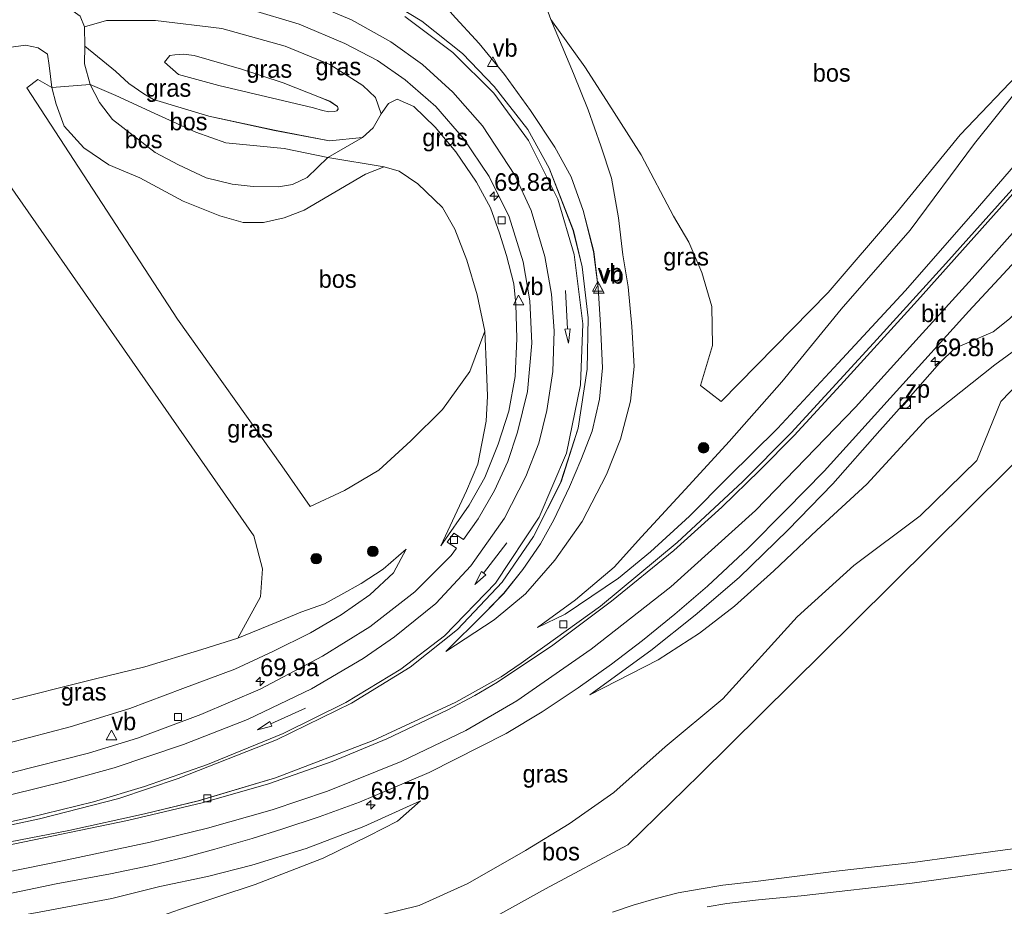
# Model space of a CAD drawing. Header units: millimetres. Extents: x 180000 to 190000, y 466229 to 468626.
# Tile 50 of 202: x 181932 to 182072, y 467805 to 467931. Entities that reach past the tile are written whole.
import ezdxf
from ezdxf.enums import TextEntityAlignment as Align

# ---------------------------------------------------------------- set-up
doc = ezdxf.new("R2010")
doc.units = ezdxf.units.MM
for name, color, linetype, lineweight in [('af-bs-rasterhekwerk', 8, 'hekwerk', 18), ('as-bs-kilometr', 13, 'Continuous', 18), ('bp-b5-boom', 93, 'Continuous', 18), ('bp-b5-bos', 93, 'Continuous', 18), ('bp-b5-grasland', 93, 'Continuous', 18), ('bp-bs-boom', 93, 'Continuous', 18), ('gw-bs-kruinlijn', 93, 'Continuous', 18), ('gw-bs-teenlijn', 93, 'Continuous', 18), ('mk-bs-pijlrd750', 8, 'Continuous', 18), ('mk-bs-streep 0.15', 8, 'Continuous', 18), ('og-bs-inrichtingselement', 253, 'Continuous', 18), ('vh-b5-verh_soort', 8, 'Continuous', 18), ('wh-bs-kolk', 8, 'Continuous', 18), ('wm-bs-verkeersbord', 8, 'Continuous', 18)]:
    doc.layers.add(name, color=color, linetype=linetype, lineweight=lineweight)
doc.styles.add('rtw_iso', font='iso-rtw.shx')
doc.linetypes.add('hekwerk', pattern='A,7,-1.5,[1,RTW.shx,S=0.75,R=0,X=0,Y=0],-1.5', length=10)

# ---------------------------------------------------------------- blocks, each defined once
blk = doc.blocks.new('kolk')
blk.add_lwpolyline([(-0.5, -0.5), (0.5, -0.5), (0.5, 0.5), (-0.5, 0.5)], close=True)
blk = doc.blocks.new('verkeersbord')
for p, q in [((0, 0.75), (-0.75, -0.625)), ((0.75, -0.625), (0, 0.75)), ((-0.75, -0.625), (0.75, -0.625))]:
    blk.add_line(p, q)
blk = doc.blocks.new('dtbattr')
at = {"style": 'rtw_iso'}
blk.add_attdef('TAG', (0.59, 0.87), '', height=2.5, dxfattribs=at)
blk = doc.blocks.new('dtbattr-r')
at = {"style": 'rtw_iso'}
blk.add_attdef('TAG', text='', height=2.5, dxfattribs=at).set_placement((0, 0), align=Align.MIDDLE_CENTER)
blk = doc.blocks.new('d33az_ACAD_1_FMEBLOCK25')
at = {"layer": 'bp-b5-grasland'}
for points in [[(7.43, 4.87, 36.43), (13.81, 2.26, 36.37), (18.48, -0.71, 36.28), (20.29, -2.39, 36.2), (21.09, -4.73, 36.13), (19.95, -6.72, 36.14), (18.46, -8.09, 36.15), (13.75, -8.55, 36.24), (5.91, -7.07, 36.64), (-3.42, -5.06, 37.03), (-11.31, -2.71, 37.04), (-12.65, -1.87, 37.07), (-14.78, -0.43, 37.01), (-16.68, 1.35, 36.98), (-21.04, 4.87, 36.41), (-21.09, 7.63, 36.47), (-17.99, 8.55, 36.59), (-11.03, 8.54, 36.68), (-1.56, 7.41, 36.56)], [(12.77, -4.26, 37.53), (13.65, -4.43, 37.53), (14.46, -4.38, 37.52), (14.79, -4.32, 37.52), (14.98, -4.04, 37.52), (14.86, -3.69, 37.52), (13.78, -2.95, 37.54), (12.3, -2.35, 37.57), (7.15, -0.34, 37.73), (1.23, 1.64, 37.82), (-5.53, 3.57, 37.8), (-7.04, 3.73, 37.76), (-8.28, 3.65, 37.75), (-8.99, 3.55, 37.74), (-9.72, 2.61, 37.74), (-7.73, 0.88, 37.77), (-2.01, -0.71, 37.85), (11.48, -3.9, 37.56)]]:
    blk.add_polyline3d(points, close=True, dxfattribs=at)
blk = doc.blocks.new('d33az_ACAD_1_FMEBLOCK26')
at = {"layer": 'bp-b5-grasland'}
for points in [[(75.09, 13.79, 36.87), (63.65, 1.02, 36.5), (53.39, -10.31, 36.1), (41.66, -23.03, 35.69), (34.75, -30, 35.48), (25.45, -38.66, 35.18), (14.52, -47.68, 34.77), (3.27, -55.8, 34.44), (0.4, -57.77, 34.35), (-6.04, -61.36, 34.19), (-17.82, -66.81, 33.69), (-31.69, -72.13, 33.24), (-42.68, -75.4, 32.93), (-50.33, -77.23, 32.67), (-61.11, -79.58, 32.31), (-75.15, -82.31, 31.9)], [(-81.93, -81.48, 31.79), (-65.26, -77.96, 32.34), (-53.99, -75.03, 32.76), (-45.54, -72.18, 33.1), (-31.54, -66.7, 33.61), (-20.91, -61.5, 34), (-12.55, -56.39, 34.34), (-5.82, -51.01, 34.63), (0.53, -44.29, 34.9), (4.99, -37.81, 35.13), (8.91, -30.04, 35.36), (11.37, -22.38, 35.6), (12.63, -14, 35.85), (12.76, -6.72, 36.03), (11.91, 0.56, 36.21), (10.66, 5.71, 36.33), (7.25, 14.57, 36.51), (4.2, 20.07, 36.6), (-0.61, 26.2, 36.74), (-5.11, 30.9, 36.84), (-10.87, 35.47, 36.92), (-16.53, 38.93, 37)], [(73.9, 25.79, 35.04), (67.75, 18.11, 35.1), (58.58, 5.78, 34.94), (48.77, -5.49, 34.64), (40.32, -15.79, 34.45), (32.85, -24.3, 34.44), (27.16, -30.48, 34.35), (20.35, -37.84, 34.28), (16.46, -42.17, 34.28), (10.96, -46.78, 34.29), (5.59, -50.74, 34.33), (9.5, -48.82, 34.49), (17.1, -43.73, 34.84), (21.66, -39.98, 35.02), (27.19, -34.9, 35.12), (32.7, -29.36, 35.31), (39.71, -22.43, 35.64), (48.33, -13.16, 35.84), (57.86, -2.88, 36.25), (67.57, 8.2, 36.58), (76.29, 18.28, 36.86)], [(-6.59, 36.47, 36.74), (-2.75, 32.31, 36.77), (0.9, 27.91, 36.73), (4.57, 22.77, 36.57), (8.05, 17.56, 36.45), (10.36, 13.35, 36.38), (12.09, 8.54, 36.23), (13.56, 2.74, 36.16), (14.22, -2.41, 35.93), (14.52, -7.71, 35.87), (14.8, -13.82, 35.8), (14.38, -18.25, 35.6), (13.33, -22.83, 35.42), (11.75, -26.93, 35.28), (10.11, -30.74, 35.22), (7.91, -35.41, 35.08), (6, -38.82, 35), (3.48, -42.49, 34.87), (0.8, -45.88, 34.72), (-2, -48.75, 34.6), (-7.45, -54.13, 34.34), (-0.58, -49.65, 34.3), (3.85, -45.95, 34.24), (8.03, -41.14, 34.1), (11.92, -35.64, 34.07), (15.39, -28.99, 34.08), (17.39, -23.94, 34.1), (18.81, -18.56, 34.15), (19.32, -13.61, 34.33), (19, -7.92, 34.49), (18.46, -2.3, 34.7), (17.72, 2.24, 34.72), (17.1, 7.5, 34.61), (16.09, 13.18, 34.51), (14.57, 17.75, 34.44), (12.79, 22.86, 34.34), (10.69, 28.05, 34.33), (7.47, 35.74, 34.47), (12.32, 29, 34.21), (15.41, 24.2, 34.13), (20.31, 16.48, 34.05), (24.94, 7.75, 34.51), (27.1, 4.08, 34.57), (28.95, -0.27, 34.42), (30.39, -5.11, 34.19), (30.47, -10.63, 34.19), (28.78, -16.31, 34.17), (31.7, -18.6, 34.19), (46.9, -3.1, 34.5), (56.62, 8.21, 34.87), (65.68, 19.31, 35.05), (74.74, 28.82, 35.08)]]:
    blk.add_polyline3d(points, dxfattribs=at)
blk = doc.blocks.new('pijl')
for p, q in [((0, 0, 0.1), (5.45, 0, 0.1)), ((7.5, 0, 0.1), (5.45, 0.375, 0.1)), ((5.45, 0.375, 0.1), (5.45, -0.375, 0.1)), ((5.45, -0.375, 0.1), (7.5, 0, 0.1))]:
    blk.add_line(p, q)
blk = doc.blocks.new('boom')
blk.add_hatch(color=256).paths.add_polyline_path([(-0.75, 0, 1), (0.75, 0, 1)])
blk.add_circle((0, 0), 0.75)
blk = doc.blocks.new('dtb')
blk.add_circle((0, 0), 0.75)
blk = doc.blocks.new('kast')
blk.add_line((-0.75, -0.75), (0.75, 0.75))
blk.add_lwpolyline([(-0.75, 0.75), (0.75, 0.75), (0.75, -0.75), (-0.75, -0.75)], close=True)
blk = doc.blocks.new('hecto')
for p, q in [((0, 0.625), (-0.625, 0)), ((0, -0.625), (0, 0.625)), ((-0.625, 0), (0.625, 0)), ((0.625, 0), (0, -0.625))]:
    blk.add_line(p, q)

msp = doc.modelspace()

# ---------------------------------------------------------------- linework, layer by layer
at = {"layer": 'af-bs-rasterhekwerk'}
for points in [[(182165.75, 467958.9, 35.09), (182160.35, 467953.66, 35.19), (182148.02, 467941.39, 35.23), (182121.37, 467915.08, 34.98), (182104.06, 467897.75, 34.99), (182090.01, 467884.17, 35.02), (182072.95, 467867.09, 34.73), (182050.96, 467845.3, 34.28), (182028.99, 467823.55, 34.26)], [(182007.07, 467807.34, 33.86), (182018.8, 467813.61, 34.02), (182028.99, 467823.55, 34.26)], [(182007.07, 467807.34, 33.86), (181996.71, 467801.62, 33.88), (181984.28, 467795.48, 33.88), (181966.92, 467792.93, 33.65), (181948.68, 467790.83, 33.79), (181936.75, 467789.07, 33.99), (181918.83, 467786.66, 34.44), (181913.64, 467781.55, 34.45), (181899.35, 467767.46, 35.15)]]:
    msp.add_polyline3d(points, dxfattribs=at)
at = {"layer": 'bp-b5-boom'}
for points in [[(181918.83, 467786.66, 34.44), (181936.75, 467789.07, 33.99), (181948.68, 467790.83, 33.79), (181966.92, 467792.93, 33.65), (181984.28, 467795.48, 33.88), (181996.71, 467801.62, 33.88), (182007.07, 467807.34, 33.86), (182018.8, 467813.61, 34.02), (182028.99, 467823.55, 34.26), (182050.96, 467845.3, 34.28), (182072.95, 467867.09, 34.73)], [(182085.48, 467814.6, 34.19), (182071.77, 467812.79, 34.22), (182059.34, 467811.1, 34.08), (182048.44, 467809.85, 33.99), (182036.93, 467808.41, 33.97), (182032.3, 467807.89, 33.97), (182028.95, 467807.29, 33.99), (182025.96, 467806.77, 33.97), (182022.83, 467805.96, 33.96), (182019.55, 467805.05, 33.97), (182016.58, 467804.05, 33.91)]]:
    msp.add_polyline3d(points, dxfattribs=at)
at = {"layer": 'bp-b5-bos'}
for points in [[(182075.1, 467924.07, 35.08), (182066.04, 467914.56, 35.05), (182056.98, 467903.46, 34.87), (182047.26, 467892.15, 34.5), (182032.06, 467876.65, 34.19), (182029.14, 467878.95, 34.17), (182030.83, 467884.62, 34.19), (182030.75, 467890.14, 34.19), (182029.31, 467894.98, 34.42), (182027.46, 467899.33, 34.57), (182025.3, 467903, 34.51), (182020.67, 467911.73, 34.05), (182015.77, 467919.45, 34.13), (182012.68, 467924.25, 34.21), (182007.83, 467930.99, 34.47), (182003.99, 467941.62, 34.73), (182004.02, 467943.21, 34.78), (182005.32, 467944.1, 34.75), (182013.83, 467946.15, 34.73), (182029.6, 467949.41, 34.69), (182050.23, 467953.96, 34.69), (182062.77, 467956.84, 34.91), (182078.64, 467960.44, 35.31)], [(181928.97, 467910.03, 34.42), (181947.18, 467883.97, 34.03), (181965.57, 467857.57, 34.24), (181966.8, 467852.86, 34.33), (181966.51, 467848.87, 34.34), (181963.3, 467843.02, 34.23), (181958.2, 467841.37, 34.14), (181950.05, 467838.92, 33.99), (181942.86, 467837.18, 33.86), (181929.62, 467833.83, 33.5)], [(181931.17, 467793.39, 33.82), (181943.78, 467795.81, 33.61), (181958.15, 467798.82, 33.47), (181971.96, 467800.98, 33.55), (181980.6, 467802.92, 33.61), (181989.08, 467805.01, 33.63), (181996.02, 467808.11, 33.82), (182004.24, 467812.81, 33.94), (182010.42, 467816.58, 34.03), (182016.78, 467821.04, 34.1), (182024.09, 467827.54, 34.22), (182032.28, 467834.36, 34.37), (182042.86, 467846.02, 34.5), (182050.93, 467853.33, 34.54), (182060.36, 467860.4, 34.61), (182068.41, 467868.28, 34.83), (182071.85, 467876.66, 35.03), (182078.37, 467883.44, 35.47)], [(182072.95, 467867.09, 34.73), (182050.96, 467845.3, 34.28), (182028.99, 467823.55, 34.26), (182018.8, 467813.61, 34.02), (182007.07, 467807.34, 33.86), (181996.71, 467801.62, 33.88), (181984.28, 467795.48, 33.88), (181966.92, 467792.93, 33.65), (181948.68, 467790.83, 33.79), (181936.75, 467789.07, 33.99), (181918.83, 467786.66, 34.44)], [(182030.08, 467804.78, 33.95), (182032.88, 467805.25, 34), (182037.36, 467805.78, 34.02), (182043.46, 467806.34, 34.07), (182059.25, 467808.17, 34.11), (182084.83, 467811.7, 34.14)]]:
    msp.add_polyline3d(points, dxfattribs=at)
for points in [[(181960.75, 467903.05, 34.87), (181964.07, 467902.1, 34.77), (181966.95, 467902.1, 34.67), (181969.89, 467902.79, 34.41), (181972.76, 467903.84, 34.3), (181981.46, 467908.98, 34.29), (181984.13, 467910, 34.29), (181986.24, 467909.41, 34.34), (181988.9, 467907.62, 34.39), (181992.41, 467904.25, 34.41), (181994.16, 467901.18, 34.42), (181995.88, 467896.73, 34.23), (181997.36, 467891.8, 33.93), (181998.43, 467886.66, 34.12), (181996.29, 467880.9, 34.03), (181992.41, 467875.5, 33.98), (181987.89, 467871.04, 33.93), (181983.35, 467866.87, 33.89), (181978.46, 467863.98, 33.85), (181973.58, 467861.71, 34), (181969.56, 467867.49, 33.85), (181954.74, 467888.38, 34.02), (181933.31, 467921.25, 34.68), (181934.83, 467922.43, 34.75), (181936.86, 467921.29, 34.91), (181937.45, 467918.95, 34.73), (181938.61, 467915.81, 34.66), (181941.41, 467912.73, 34.68), (181944.94, 467910.32, 34.61), (181949.36, 467908.44, 34.68), (181955.53, 467905.16, 34.78)], [(181965.5, 467907.21, 35.92), (181969.08, 467907.2, 35.93), (181971.06, 467907.5, 35.92), (181973.15, 467908.49, 35.93), (181976.12, 467911.33, 36.02), (181984.13, 467910, 34.29), (181981.46, 467908.98, 34.29), (181972.76, 467903.84, 34.3), (181969.89, 467902.79, 34.41), (181966.95, 467902.1, 34.67), (181964.07, 467902.1, 34.77), (181960.75, 467903.05, 34.87), (181955.53, 467905.16, 34.78), (181949.36, 467908.44, 34.68), (181944.94, 467910.32, 34.61), (181941.41, 467912.73, 34.68), (181938.61, 467915.81, 34.66), (181937.45, 467918.95, 34.73), (181936.86, 467921.29, 34.91), (181942.3, 467921.74, 36.35), (181943.62, 467919.15, 36.34), (181945.49, 467916.77, 36.31), (181951.54, 467912.06, 36.14), (181954.84, 467910.29, 36.11), (181958.81, 467908.44, 36.03), (181962.49, 467907.55, 36)], [(181971.06, 467907.5, 35.92), (181969.08, 467907.2, 35.93), (181965.5, 467907.21, 35.92), (181962.49, 467907.55, 36), (181958.81, 467908.44, 36.03), (181954.84, 467910.29, 36.11), (181951.54, 467912.06, 36.14), (181945.49, 467916.77, 36.31), (181943.62, 467919.15, 36.34), (181942.3, 467921.74, 36.35), (181945.93, 467920.17, 36.64), (181952.04, 467917.36, 36.83), (181957.34, 467914.96, 36.82), (181961.61, 467913.43, 36.63), (181969.91, 467912.65, 36.13), (181976.12, 467911.33, 36.02), (181973.15, 467908.49, 35.93)]]:
    msp.add_polyline3d(points, close=True, dxfattribs=at)
at = {"layer": 'bp-b5-grasland'}
for points in [[(181927.26, 467933.09, 36.87), (181934.71, 467933.55, 36.78), (181937.11, 467933.4, 36.77), (181939.22, 467932.64, 36.6), (181940.88, 467931.44, 36.48), (181941.51, 467929.91, 36.47), (181941.56, 467927.16, 36.41), (181941.5, 467924.68, 36.42), (181942.3, 467921.74, 36.35), (181936.86, 467921.29, 34.91), (181936.45, 467924.45, 34.99), (181936.23, 467926.05, 35.07), (181934.92, 467926.95, 35.08), (181933.12, 467927.3, 35.08), (181925.59, 467926.27, 34.98)], [(181965.05, 467932.39, 36.84), (181972.05, 467930.31, 36.77), (181978.51, 467927.55, 36.73), (181983.19, 467925.12, 36.6), (181987.11, 467922.39, 36.57), (181991.47, 467918.58, 36.43), (181995.42, 467914.04, 36.41), (181999.05, 467908.64, 36.24), (182001.88, 467902.93, 36.08), (182003.88, 467896.53, 35.94), (182004.85, 467890.98, 35.77), (182005.11, 467884.96, 35.64), (182004.5, 467878.06, 35.35), (182003.07, 467872.3, 35.22), (182001.71, 467868.1, 35.02), (181999.81, 467863.98, 34.83), (181997.49, 467859.98, 34.64), (181995.4, 467857.04, 34.55), (181994.03, 467857.91, 34.44), (181993.08, 467856.66, 34.42), (181994.4, 467855.79, 34.46), (181993.65, 467854.77, 34.44), (181988.47, 467849.59, 34.18), (181982.1, 467844.63, 33.9), (181975.35, 467840.43, 33.61), (181966.47, 467835.74, 33.27), (181958.06, 467832.15, 32.96), (181949.05, 467828.8, 32.7), (181942.05, 467826.65, 32.4), (181931.2, 467823.9, 32.09)], [(181925.59, 467926.27, 34.98), (181933.12, 467927.3, 35.08), (181934.92, 467926.95, 35.08), (181936.23, 467926.05, 35.07), (181936.45, 467924.45, 34.99), (181936.86, 467921.29, 34.91), (181934.83, 467922.43, 34.75), (181933.31, 467921.25, 34.68), (181954.74, 467888.38, 34.02), (181969.56, 467867.49, 33.85), (181973.58, 467861.71, 34), (181978.46, 467863.98, 33.85), (181983.35, 467866.87, 33.89), (181987.89, 467871.04, 33.93), (181992.41, 467875.5, 33.98), (181996.29, 467880.9, 34.03), (181998.43, 467886.66, 34.12), (181998.7, 467881.15, 34.18), (181998.82, 467877.39, 34.05), (181998.64, 467873.88, 34.19), (181997.46, 467867.75, 34.11), (181995.84, 467863.95, 34.16), (181992.17, 467856.12, 34.29), (181996.19, 467861.91, 34.52), (181998.45, 467865.86, 34.73), (182000.35, 467870.59, 34.86), (182001.83, 467875.29, 35.07), (182002.75, 467880.19, 35.18), (182002.99, 467885.61, 35.42), (182002.85, 467890.51, 35.53), (182002.57, 467893.38, 35.65), (182001.52, 467897.4, 35.82), (182000.51, 467900.58, 35.91), (181999.23, 467904.19, 36.02), (181997.26, 467907.85, 36.07), (181994.3, 467912.15, 36.18), (181991.36, 467915.67, 36.19), (181988.35, 467918.61, 36.21), (181985.98, 467919.66, 36.2), (181984.72, 467919.04, 36.14), (181983.69, 467917.56, 36.13), (181982.89, 467919.89, 36.2), (181981.08, 467921.57, 36.28), (181976.41, 467924.55, 36.37), (181970.03, 467927.16, 36.43), (181961.04, 467929.69, 36.56), (181951.58, 467930.83, 36.68), (181944.61, 467930.84, 36.59), (181941.51, 467929.91, 36.47), (181940.88, 467931.44, 36.48)], [(182007.83, 467930.99, 34.47), (182011.05, 467923.3, 34.33), (182013.15, 467918.11, 34.34), (182014.93, 467913, 34.44), (182016.45, 467908.43, 34.51), (182017.46, 467902.75, 34.61), (182018.08, 467897.49, 34.72), (182018.82, 467892.95, 34.7), (182019.36, 467887.33, 34.49), (182019.69, 467881.64, 34.33), (182019.17, 467876.69, 34.15), (182017.75, 467871.32, 34.1), (182015.76, 467866.26, 34.08), (182012.28, 467859.61, 34.07), (182008.39, 467854.11, 34.1), (182004.21, 467849.3, 34.24), (181999.78, 467845.6, 34.3), (181992.91, 467841.12, 34.34), (181998.36, 467846.5, 34.6), (182001.16, 467849.38, 34.72), (182003.84, 467852.76, 34.87), (182006.36, 467856.43, 35), (182008.27, 467859.84, 35.08), (182010.47, 467864.51, 35.22), (182012.11, 467868.32, 35.28), (182013.69, 467872.42, 35.42), (182014.74, 467877, 35.6), (182015.16, 467881.43, 35.8), (182014.88, 467887.54, 35.87), (182014.58, 467892.84, 35.93), (182013.93, 467897.99, 36.16), (182012.45, 467903.79, 36.23), (182010.72, 467908.6, 36.38), (182008.41, 467912.81, 36.45), (182004.93, 467918.02, 36.57), (182001.26, 467923.16, 36.73), (181997.61, 467927.56, 36.77), (181993.77, 467931.72, 36.74)], [(182076.65, 467913.53, 36.86), (182067.93, 467903.45, 36.58), (182058.23, 467892.37, 36.25), (182048.7, 467882.09, 35.84), (182040.07, 467872.82, 35.64), (182033.06, 467865.89, 35.31), (182027.55, 467860.35, 35.12), (182022.02, 467855.27, 35.02), (182017.46, 467851.52, 34.84), (182009.87, 467846.43, 34.49), (182005.95, 467844.51, 34.33), (182011.32, 467848.47, 34.29), (182016.82, 467853.09, 34.28), (182020.71, 467857.41, 34.28), (182027.52, 467864.77, 34.35), (182033.21, 467870.95, 34.44), (182040.68, 467879.46, 34.45), (182049.13, 467889.76, 34.64), (182058.94, 467901.03, 34.94), (182068.11, 467913.36, 35.1), (182074.26, 467921.04, 35.04)], [(181930.79, 467828.12, 31.67), (181939.46, 467830.38, 31.95), (181947.96, 467832.98, 32.23), (181955.47, 467835.83, 32.51), (181962.86, 467838.57, 32.75), (181968.29, 467841.09, 33.01), (181973.65, 467843.75, 33.18), (181977.98, 467846.3, 33.37), (181982.06, 467849.16, 33.47), (181985.45, 467852.27, 33.68), (181987.24, 467855.64, 33.98), (181983.96, 467852.83, 34.06), (181980.85, 467850.77, 34.09), (181977.97, 467849.15, 34.1), (181975.61, 467847.89, 33.93), (181972.25, 467846.7, 33.98), (181968.77, 467845.23, 34.17), (181963.3, 467843.02, 34.23), (181966.51, 467848.87, 34.34), (181966.8, 467852.86, 34.33), (181965.57, 467857.57, 34.24), (181947.18, 467883.97, 34.03), (181928.97, 467910.03, 34.42)], [(181926.08, 467805.69, 31.93), (181937.45, 467808.06, 32.11), (181945.21, 467809.48, 32.34), (181951.13, 467810.71, 32.63), (181955.84, 467811.86, 32.84), (181960.04, 467812.98, 32.98), (181965.34, 467814.51, 33.14), (181969.55, 467815.86, 33.28), (181974.89, 467817.61, 33.46), (181980.6, 467819.7, 33.61), (181985.07, 467821.58, 33.78), (181990.54, 467823.91, 33.92), (182001.48, 467829.45, 34.42), (182006.58, 467832.54, 34.57), (182011.74, 467835.95, 34.71), (182016.45, 467839.3, 34.92), (182020.86, 467842.67, 35.06), (182025.47, 467846.42, 35.15), (182030.1, 467850.4, 35.38), (182035.89, 467855.79, 35.58), (182041.25, 467861.19, 35.7), (182046.71, 467866.77, 35.93), (182067.29, 467889.49, 36.4), (182077.08, 467900.02, 36.59)], [(182074.52, 467884.45, 35.73), (182070.98, 467881.89, 35.5), (182061.32, 467874.19, 35.04), (182052.77, 467864.92, 34.76), (182045.67, 467858.35, 34.74), (182039.53, 467852.57, 34.61), (182033.97, 467847.55, 34.46), (182028.98, 467843.7, 34.43), (182023.1, 467839.93, 34.56), (182013.37, 467834.95, 34.62), (182022.06, 467841.23, 35.05), (182028.35, 467846.25, 35.28), (182034.6, 467851.62, 35.49), (182041.56, 467858.35, 35.73), (182047.96, 467864.97, 35.89), (182054.62, 467872.52, 36.1), (182058.97, 467877.4, 36.28), (182063.14, 467882.09, 36.26), (182065.32, 467884.25, 36.21), (182066.99, 467884.95, 36.15), (182070.73, 467886.57, 36.18), (182073.09, 467888.39, 36.27)], [(182073.09, 467888.39, 36.27), (182070.73, 467886.57, 36.18), (182066.99, 467884.95, 36.15), (182065.32, 467884.25, 36.21), (182063.14, 467882.09, 36.26), (182058.97, 467877.4, 36.28), (182054.62, 467872.52, 36.1), (182047.96, 467864.97, 35.89), (182041.56, 467858.35, 35.73), (182034.6, 467851.62, 35.49), (182028.35, 467846.25, 35.28), (182022.06, 467841.23, 35.05), (182013.37, 467834.95, 34.62), (182023.1, 467839.93, 34.56), (182028.98, 467843.7, 34.43), (182033.97, 467847.55, 34.46), (182039.53, 467852.57, 34.61), (182045.67, 467858.35, 34.74), (182052.77, 467864.92, 34.76), (182061.32, 467874.19, 35.04), (182070.98, 467881.89, 35.5), (182074.52, 467884.45, 35.73)], [(182078.37, 467883.44, 35.47), (182071.85, 467876.66, 35.03), (182068.41, 467868.28, 34.83), (182060.36, 467860.4, 34.61), (182050.93, 467853.33, 34.54), (182042.86, 467846.02, 34.5), (182032.28, 467834.36, 34.37), (182024.09, 467827.54, 34.22), (182016.78, 467821.04, 34.1), (182010.42, 467816.58, 34.03), (182004.24, 467812.81, 33.94), (181996.02, 467808.11, 33.82), (181989.08, 467805.01, 33.63), (181980.6, 467802.92, 33.61), (181971.96, 467800.98, 33.55), (181958.15, 467798.82, 33.47), (181943.78, 467795.81, 33.61), (181931.17, 467793.39, 33.82)], [(181929.62, 467833.83, 33.5), (181942.86, 467837.18, 33.86), (181950.05, 467838.92, 33.99), (181958.2, 467841.37, 34.14), (181963.3, 467843.02, 34.23), (181968.77, 467845.23, 34.17), (181972.25, 467846.7, 33.98), (181975.61, 467847.89, 33.93), (181977.97, 467849.15, 34.1), (181980.85, 467850.77, 34.09), (181983.96, 467852.83, 34.06), (181987.24, 467855.64, 33.98), (181985.45, 467852.27, 33.68), (181982.06, 467849.16, 33.47), (181977.98, 467846.3, 33.37), (181973.65, 467843.75, 33.18), (181968.29, 467841.09, 33.01), (181962.86, 467838.57, 32.75), (181955.47, 467835.83, 32.51), (181947.96, 467832.98, 32.23), (181939.46, 467830.38, 31.95), (181930.79, 467828.12, 31.67)], [(181929.94, 467795.17, 34.03), (181936.33, 467797.38, 33.71), (181942.9, 467800.14, 33.61), (181955.02, 467804.42, 33.48), (181965.75, 467807.96, 33.43), (181975.43, 467811.7, 33.44), (181981.93, 467814.9, 33.54), (181986, 467817, 33.71), (181989.3, 467819.89, 33.85), (181981.24, 467816.22, 33.4), (181973.01, 467813.11, 33.1), (181965.3, 467810.74, 32.91), (181958.99, 467809.12, 32.61), (181952.21, 467807.71, 32.47), (181945.37, 467806, 32.24), (181935.03, 467804.05, 31.81), (181915.96, 467800.63, 31.09)], [(181915.96, 467800.63, 31.09), (181935.03, 467804.05, 31.81), (181945.37, 467806, 32.24), (181952.21, 467807.71, 32.47), (181958.99, 467809.12, 32.61), (181965.3, 467810.74, 32.91), (181973.01, 467813.11, 33.1), (181981.24, 467816.22, 33.4), (181989.3, 467819.89, 33.85), (181986, 467817, 33.71), (181981.93, 467814.9, 33.54), (181975.43, 467811.7, 33.44), (181965.75, 467807.96, 33.43), (181955.02, 467804.42, 33.48), (181942.9, 467800.14, 33.61), (181936.33, 467797.38, 33.71), (181929.94, 467795.17, 34.03)]]:
    msp.add_polyline3d(points, dxfattribs=at)
for points in [[(181968.51, 467915.21, 36.64), (181976.36, 467913.73, 36.24), (181981.06, 467914.2, 36.15), (181976.12, 467911.33, 36.02), (181969.91, 467912.65, 36.13), (181961.61, 467913.43, 36.63), (181957.34, 467914.96, 36.82), (181952.04, 467917.36, 36.83), (181945.93, 467920.17, 36.64), (181942.3, 467921.74, 36.35), (181941.5, 467924.68, 36.42), (181941.56, 467927.16, 36.41), (181945.92, 467923.64, 36.98), (181947.82, 467921.86, 37.01), (181949.95, 467920.41, 37.07), (181951.29, 467919.58, 37.04), (181959.18, 467917.22, 37.03)], [(181977.06, 467917.91, 37.52), (181976.25, 467917.86, 37.53), (181975.37, 467918.03, 37.53), (181974.08, 467918.39, 37.56), (181960.59, 467921.58, 37.85), (181954.87, 467923.16, 37.77), (181952.88, 467924.89, 37.74), (181953.62, 467925.84, 37.74), (181954.32, 467925.94, 37.75), (181955.56, 467926.02, 37.76), (181957.07, 467925.86, 37.8), (181963.83, 467923.93, 37.82), (181969.75, 467921.95, 37.73), (181974.9, 467919.94, 37.57), (181976.38, 467919.33, 37.54), (181977.47, 467918.6, 37.52), (181977.59, 467918.24, 37.52), (181977.39, 467917.97, 37.52)], [(181996.19, 467861.91, 34.52), (181992.17, 467856.12, 34.29), (181995.84, 467863.95, 34.16), (181997.46, 467867.75, 34.11), (181998.64, 467873.88, 34.19), (181998.82, 467877.39, 34.05), (181998.7, 467881.15, 34.18), (181998.43, 467886.66, 34.12), (181997.36, 467891.8, 33.93), (181995.88, 467896.73, 34.23), (181994.16, 467901.18, 34.42), (181992.41, 467904.25, 34.41), (181988.9, 467907.62, 34.39), (181986.24, 467909.41, 34.34), (181984.13, 467910, 34.29), (181976.12, 467911.33, 36.02), (181981.06, 467914.2, 36.15), (181982.55, 467915.57, 36.14), (181983.69, 467917.56, 36.13), (181984.72, 467919.04, 36.14), (181985.98, 467919.66, 36.2), (181988.35, 467918.61, 36.21), (181991.36, 467915.67, 36.19), (181994.3, 467912.15, 36.18), (181997.26, 467907.85, 36.07), (181999.23, 467904.19, 36.02), (182000.51, 467900.58, 35.91), (182001.52, 467897.4, 35.82), (182002.57, 467893.38, 35.65), (182002.85, 467890.51, 35.53), (182002.99, 467885.61, 35.42), (182002.75, 467880.19, 35.18), (182001.83, 467875.29, 35.07), (182000.35, 467870.59, 34.86), (181998.45, 467865.86, 34.73)]]:
    msp.add_polyline3d(points, close=True, dxfattribs=at)
at = {"layer": 'gw-bs-kruinlijn'}
for points in [[(181992.91, 467841.12, 34.34), (181998.36, 467846.5, 34.6), (182001.16, 467849.38, 34.72), (182003.84, 467852.76, 34.87), (182006.36, 467856.43, 35), (182008.27, 467859.84, 35.08), (182010.47, 467864.51, 35.22), (182012.11, 467868.32, 35.28), (182013.69, 467872.42, 35.42), (182014.74, 467877, 35.6), (182015.16, 467881.43, 35.8), (182014.88, 467887.54, 35.87), (182014.58, 467892.84, 35.93), (182013.93, 467897.99, 36.16), (182012.45, 467903.79, 36.23), (182010.72, 467908.6, 36.38), (182008.41, 467912.81, 36.45), (182004.93, 467918.02, 36.57), (182001.26, 467923.16, 36.73), (181997.61, 467927.56, 36.77), (181993.77, 467931.72, 36.74), (181990.75, 467935.46, 36.66)], [(182097.61, 467936.05, 37.34), (182090.45, 467928.81, 37.18), (182084.33, 467921.82, 37.02), (182076.65, 467913.53, 36.86), (182067.93, 467903.45, 36.58), (182058.23, 467892.37, 36.25), (182048.7, 467882.09, 35.84), (182040.07, 467872.82, 35.64), (182033.06, 467865.89, 35.31), (182027.55, 467860.35, 35.12), (182022.02, 467855.27, 35.02), (182017.46, 467851.52, 34.84), (182009.87, 467846.43, 34.49), (182005.95, 467844.51, 34.33)], [(181992.17, 467856.12, 34.29), (181996.19, 467861.91, 34.52), (181998.45, 467865.86, 34.73), (182000.35, 467870.59, 34.86), (182001.83, 467875.29, 35.07), (182002.75, 467880.19, 35.18), (182002.99, 467885.61, 35.42), (182002.85, 467890.51, 35.53), (182002.57, 467893.38, 35.65), (182001.52, 467897.4, 35.82), (182000.51, 467900.58, 35.91), (181999.23, 467904.19, 36.02), (181997.26, 467907.85, 36.07), (181994.3, 467912.15, 36.18), (181991.36, 467915.67, 36.19), (181988.35, 467918.61, 36.21), (181985.98, 467919.66, 36.2), (181984.72, 467919.04, 36.14), (181983.69, 467917.56, 36.13), (181982.55, 467915.57, 36.14), (181981.06, 467914.2, 36.15), (181976.12, 467911.33, 36.02), (181973.15, 467908.49, 35.93), (181971.06, 467907.5, 35.92), (181969.08, 467907.2, 35.93), (181965.5, 467907.21, 35.92), (181962.49, 467907.55, 36), (181958.81, 467908.44, 36.03), (181954.84, 467910.29, 36.11), (181951.54, 467912.06, 36.14), (181945.49, 467916.77, 36.31), (181943.62, 467919.15, 36.34), (181942.3, 467921.74, 36.35), (181941.5, 467924.68, 36.42), (181941.56, 467927.16, 36.41), (181941.51, 467929.91, 36.47), (181940.88, 467931.44, 36.48)], [(181955.56, 467926.02, 37.76), (181954.32, 467925.94, 37.75), (181953.62, 467925.84, 37.74), (181952.88, 467924.89, 37.74), (181954.87, 467923.16, 37.77), (181960.59, 467921.58, 37.85), (181974.08, 467918.39, 37.56), (181975.37, 467918.03, 37.53), (181976.25, 467917.86, 37.53), (181977.06, 467917.91, 37.52), (181977.39, 467917.97, 37.52), (181977.59, 467918.24, 37.52), (181977.47, 467918.6, 37.52), (181976.38, 467919.33, 37.54), (181974.9, 467919.94, 37.57), (181969.75, 467921.95, 37.73), (181963.83, 467923.93, 37.82), (181957.07, 467925.86, 37.8), (181955.56, 467926.02, 37.76)], [(182085, 467906.55, 36.63), (182081.44, 467901.69, 36.58), (182080.67, 467899.47, 36.55), (182079.26, 467895.85, 36.37), (182078.32, 467894.21, 36.31), (182075.74, 467891.12, 36.27), (182073.09, 467888.39, 36.27), (182070.73, 467886.57, 36.18), (182066.99, 467884.95, 36.15), (182065.32, 467884.25, 36.21), (182063.14, 467882.09, 36.26), (182058.97, 467877.4, 36.28), (182054.62, 467872.52, 36.1)], [(182013.37, 467834.95, 34.62), (182022.06, 467841.23, 35.05), (182028.35, 467846.25, 35.28), (182034.6, 467851.62, 35.49), (182041.56, 467858.35, 35.73), (182047.96, 467864.97, 35.89), (182054.62, 467872.52, 36.1)], [(181987.24, 467855.64, 33.98), (181983.96, 467852.83, 34.06), (181980.85, 467850.77, 34.09), (181977.97, 467849.15, 34.1), (181975.61, 467847.89, 33.93), (181972.25, 467846.7, 33.98), (181968.77, 467845.23, 34.17), (181963.3, 467843.02, 34.23), (181958.2, 467841.37, 34.14), (181950.05, 467838.92, 33.99), (181942.86, 467837.18, 33.86), (181929.62, 467833.83, 33.5)], [(181989.3, 467819.89, 33.85), (181986, 467817, 33.71), (181981.93, 467814.9, 33.54), (181975.43, 467811.7, 33.44), (181965.75, 467807.96, 33.43), (181955.02, 467804.42, 33.48), (181942.9, 467800.14, 33.61)]]:
    msp.add_polyline3d(points, dxfattribs=at)
at = {"layer": 'gw-bs-teenlijn'}
for points in [[(182005.95, 467844.51, 34.33), (182011.32, 467848.47, 34.29), (182016.82, 467853.09, 34.28), (182020.71, 467857.41, 34.28), (182027.52, 467864.77, 34.35), (182033.21, 467870.95, 34.44), (182040.68, 467879.46, 34.45), (182049.13, 467889.76, 34.64), (182058.94, 467901.03, 34.94), (182068.11, 467913.36, 35.1), (182074.26, 467921.04, 35.04), (182080.92, 467927.49, 35.4), (182087.25, 467933.07, 35.53), (182094.66, 467938.64, 36.09)], [(181992.91, 467841.12, 34.34), (181999.78, 467845.6, 34.3), (182004.21, 467849.3, 34.24), (182008.39, 467854.11, 34.1), (182012.28, 467859.61, 34.07), (182015.76, 467866.26, 34.08), (182017.75, 467871.32, 34.1), (182019.17, 467876.69, 34.15), (182019.69, 467881.64, 34.33), (182019.36, 467887.33, 34.49), (182018.82, 467892.95, 34.7), (182018.08, 467897.49, 34.72), (182017.46, 467902.75, 34.61), (182016.45, 467908.43, 34.51), (182014.93, 467913, 34.44), (182013.15, 467918.11, 34.34), (182011.05, 467923.3, 34.33), (182007.83, 467930.99, 34.47)], [(181983.69, 467917.56, 36.13), (181982.89, 467919.89, 36.2), (181981.08, 467921.57, 36.28), (181976.41, 467924.55, 36.37), (181970.03, 467927.16, 36.43), (181961.04, 467929.69, 36.56), (181951.58, 467930.83, 36.68), (181944.61, 467930.84, 36.59), (181941.51, 467929.91, 36.47)], [(181992.17, 467856.12, 34.29), (181995.84, 467863.95, 34.16), (181997.46, 467867.75, 34.11), (181998.64, 467873.88, 34.19), (181998.82, 467877.39, 34.05), (181998.7, 467881.15, 34.18), (181998.43, 467886.66, 34.12), (181997.36, 467891.8, 33.93), (181995.88, 467896.73, 34.23), (181994.16, 467901.18, 34.42), (181992.41, 467904.25, 34.41), (181988.9, 467907.62, 34.39), (181986.24, 467909.41, 34.34), (181984.13, 467910, 34.29), (181981.46, 467908.98, 34.29), (181972.76, 467903.84, 34.3), (181969.89, 467902.79, 34.41), (181966.95, 467902.1, 34.67), (181964.07, 467902.1, 34.77), (181960.75, 467903.05, 34.87), (181955.53, 467905.16, 34.78), (181949.36, 467908.44, 34.68), (181944.94, 467910.32, 34.61), (181941.41, 467912.73, 34.68), (181938.61, 467915.81, 34.66), (181937.45, 467918.95, 34.73), (181936.86, 467921.29, 34.91), (181936.45, 467924.45, 34.99), (181936.23, 467926.05, 35.07), (181934.92, 467926.95, 35.08), (181933.12, 467927.3, 35.08), (181925.59, 467926.27, 34.98)], [(181941.56, 467927.16, 36.41), (181945.92, 467923.64, 36.98), (181947.82, 467921.86, 37.01), (181949.95, 467920.41, 37.07), (181951.29, 467919.58, 37.04), (181959.18, 467917.22, 37.03), (181968.51, 467915.21, 36.64), (181976.36, 467913.73, 36.24), (181981.06, 467914.2, 36.15)], [(182061.32, 467874.19, 35.04), (182070.98, 467881.89, 35.5), (182074.52, 467884.45, 35.73), (182075.43, 467885.34, 35.8), (182077.16, 467887.39, 35.89), (182078.43, 467888.84, 35.91), (182079.41, 467889.89, 35.95), (182080.99, 467891.48, 35.94), (182082.33, 467893.16, 35.99), (182083.37, 467894.56, 36.02), (182084.38, 467895.86, 36.04), (182085.19, 467897.71, 36.04), (182085.43, 467899.57, 36.03), (182085.65, 467901.04, 36.06), (182086.28, 467902.66, 36.01), (182088.7, 467905.95, 35.6)], [(182061.32, 467874.19, 35.04), (182052.77, 467864.92, 34.76), (182045.67, 467858.35, 34.74), (182039.53, 467852.57, 34.61), (182033.97, 467847.55, 34.46), (182028.98, 467843.7, 34.43), (182023.1, 467839.93, 34.56), (182013.37, 467834.95, 34.62)], [(181987.24, 467855.64, 33.98), (181985.45, 467852.27, 33.68), (181982.06, 467849.16, 33.47), (181977.98, 467846.3, 33.37), (181973.65, 467843.75, 33.18), (181968.29, 467841.09, 33.01), (181962.86, 467838.57, 32.75), (181955.47, 467835.83, 32.51), (181947.96, 467832.98, 32.23), (181939.46, 467830.38, 31.95), (181930.79, 467828.12, 31.67)], [(181935.03, 467804.05, 31.81), (181945.37, 467806, 32.24), (181952.21, 467807.71, 32.47), (181958.99, 467809.12, 32.61), (181965.3, 467810.74, 32.91), (181973.01, 467813.11, 33.1), (181981.24, 467816.22, 33.4), (181989.3, 467819.89, 33.85)]]:
    msp.add_polyline3d(points, dxfattribs=at)
at = {"layer": 'mk-bs-streep 0.15'}
for points in [[(181931.14, 467820.76, 32.17), (181938.65, 467822.6, 32.53), (181945.72, 467824.57, 32.77), (181955.59, 467827.86, 33.15), (181964.66, 467831.45, 33.47), (181973.8, 467835.81, 33.76), (181981.11, 467840.1, 34.02), (181985.6, 467843.18, 34.24), (181991.45, 467847.95, 34.47), (181996.47, 467853.28, 34.73), (182001.24, 467860.05, 35.01), (182004.25, 467865.99, 35.22), (182006.1, 467870.73, 35.34), (182007.26, 467875.37, 35.53), (182008.1, 467880.9, 35.67), (182008.29, 467886.71, 35.82), (182007.94, 467891.93, 35.96), (182006.98, 467897.25, 36.08), (182005.04, 467903.82, 36.22), (182002.69, 467908.85, 36.34), (181998.12, 467915.87, 36.49), (181993.91, 467920.64, 36.61), (181989.58, 467924.58, 36.71), (181985.06, 467927.8, 36.79), (181979.49, 467930.91, 36.85), (181974.01, 467933.18, 36.94)], [(181987.04, 467931.39, 37), (181993.88, 467926.3, 36.9), (181999.71, 467920.5, 36.75), (182004.66, 467913.78, 36.64), (182008.82, 467905.42, 36.46), (182011.16, 467897.55, 36.27), (182012.4, 467887.68, 36.07), (182012.07, 467879.02, 35.8), (182010.04, 467869.29, 35.47), (182006.18, 467860.23, 35.21), (181999.98, 467850.82, 34.89), (181992.68, 467843.33, 34.54), (181986.47, 467838.61, 34.28), (181978.68, 467833.86, 33.94), (181969.73, 467829.44, 33.58), (181958.99, 467825.06, 33.22), (181950.01, 467821.9, 32.9), (181942.78, 467819.75, 32.63), (181933.48, 467817.43, 32.28), (181922.22, 467814.98, 31.94)], [(181930.2, 467813.49, 32.09), (181947.61, 467817.09, 32.71), (181958.23, 467819.59, 33.13), (181967.65, 467822.29, 33.34), (181976.73, 467825.44, 33.66), (181984.5, 467828.68, 33.87), (181993.08, 467832.75, 34.16), (181997.03, 467834.86, 34.31), (182000.25, 467836.73, 34.4), (182008.11, 467842.02, 34.63), (182016.44, 467848.24, 34.93), (182025.31, 467855.49, 35.18), (182032.14, 467861.63, 35.4), (182037.49, 467866.82, 35.59), (182042.45, 467871.84, 35.76), (182049.05, 467878.96, 35.92), (182059.97, 467891.01, 36.36), (182070.8, 467903.11, 36.76), (182081.5, 467915.1, 37.11)], [(182076.96, 467904.48, 36.81), (182067.77, 467894.16, 36.61), (182060.24, 467885.87, 36.33), (182051.15, 467875.87, 36.09), (182036.96, 467861.14, 35.69), (182024.88, 467850.28, 35.25), (182013.58, 467841.43, 34.84), (182002.99, 467834.09, 34.54), (181995.72, 467829.89, 34.28), (181986.53, 467825.46, 33.95), (181976.08, 467821.24, 33.61), (181968.2, 467818.58, 33.38), (181958.97, 467815.98, 33.08), (181950.81, 467813.98, 32.79), (181938.38, 467811.33, 32.3), (181927.35, 467809.13, 31.93), (181908.36, 467805.62, 31.32), (181884.07, 467801.24, 30.52), (181872.25, 467799.06, 30.17), (181869.32, 467798.49, 30.06), (181866.94, 467797.93, 30.01), (181861.3, 467796.48, 29.91), (181842.56, 467791.78, 29.66)]]:
    msp.add_polyline3d(points, dxfattribs=at)
at = {"layer": 'vh-b5-verh_soort'}
for points in [[(181983.83, 467934.18, 37), (181989.5, 467930.73, 36.92), (181995.25, 467926.15, 36.84), (181999.75, 467921.45, 36.74), (182004.56, 467915.32, 36.6), (182007.61, 467909.82, 36.51), (182011.03, 467900.96, 36.33), (182012.27, 467895.81, 36.21), (182013.12, 467888.53, 36.03), (182012.99, 467881.25, 35.85), (182011.73, 467872.87, 35.6), (182009.28, 467865.21, 35.36), (182005.36, 467857.44, 35.13), (182000.9, 467850.96, 34.9), (181994.54, 467844.25, 34.63), (181987.82, 467838.86, 34.34), (181979.45, 467833.75, 34), (181968.82, 467828.55, 33.61), (181954.82, 467823.07, 33.1), (181946.37, 467820.22, 32.76), (181935.1, 467817.29, 32.34), (181918.43, 467813.77, 31.79)], [(181931.2, 467823.9, 32.09), (181942.05, 467826.65, 32.4), (181949.05, 467828.8, 32.7), (181958.06, 467832.15, 32.96), (181966.47, 467835.74, 33.27), (181975.35, 467840.43, 33.61), (181982.1, 467844.63, 33.9), (181988.47, 467849.59, 34.18), (181993.65, 467854.77, 34.44), (181994.4, 467855.79, 34.46), (181993.08, 467856.66, 34.42), (181994.03, 467857.91, 34.44), (181995.4, 467857.04, 34.55), (181997.49, 467859.98, 34.64), (181999.81, 467863.98, 34.83), (182001.71, 467868.1, 35.02), (182003.07, 467872.3, 35.22), (182004.5, 467878.06, 35.35), (182005.11, 467884.96, 35.64), (182004.85, 467890.98, 35.77), (182003.88, 467896.53, 35.94), (182001.88, 467902.93, 36.08), (181999.05, 467908.64, 36.24), (181995.42, 467914.04, 36.41), (181991.47, 467918.58, 36.43), (181987.11, 467922.39, 36.57), (181983.19, 467925.12, 36.6), (181978.51, 467927.55, 36.73), (181972.05, 467930.31, 36.77), (181965.05, 467932.39, 36.84)], [(181925.21, 467812.94, 31.9), (181939.25, 467815.67, 32.31), (181950.03, 467818.02, 32.67), (181957.69, 467819.85, 32.93), (181968.67, 467823.12, 33.24), (181982.54, 467828.44, 33.69), (181994.32, 467833.89, 34.19), (182000.76, 467837.48, 34.35), (182003.63, 467839.45, 34.44), (182014.88, 467847.57, 34.77), (182025.81, 467856.59, 35.18), (182035.11, 467865.25, 35.48), (182042.02, 467872.22, 35.69), (182053.75, 467884.94, 36.1), (182064.01, 467896.27, 36.5), (182075.45, 467909.04, 36.87)], [(182077.08, 467900.02, 36.59), (182067.29, 467889.49, 36.4), (182046.71, 467866.77, 35.93), (182041.25, 467861.19, 35.7), (182035.89, 467855.79, 35.58), (182030.1, 467850.4, 35.38), (182025.47, 467846.42, 35.15), (182020.86, 467842.67, 35.06), (182016.45, 467839.3, 34.92), (182011.74, 467835.95, 34.71), (182006.58, 467832.54, 34.57), (182001.48, 467829.45, 34.42), (181990.54, 467823.91, 33.92), (181985.07, 467821.58, 33.78), (181980.6, 467819.7, 33.61), (181974.89, 467817.61, 33.46), (181969.55, 467815.86, 33.28), (181965.34, 467814.51, 33.14), (181960.04, 467812.98, 32.98), (181955.84, 467811.86, 32.84), (181951.13, 467810.71, 32.63), (181945.21, 467809.48, 32.34), (181937.45, 467808.06, 32.11), (181926.08, 467805.69, 31.93)], [(182016.58, 467804.05, 33.91), (182019.55, 467805.05, 33.97), (182022.83, 467805.96, 33.96), (182025.96, 467806.77, 33.97), (182028.95, 467807.29, 33.99), (182032.3, 467807.89, 33.97), (182036.93, 467808.41, 33.97), (182048.44, 467809.85, 33.99), (182059.34, 467811.1, 34.08), (182071.77, 467812.79, 34.22), (182085.48, 467814.6, 34.19)], [(182084.83, 467811.7, 34.14), (182059.25, 467808.17, 34.11), (182043.46, 467806.34, 34.07), (182037.36, 467805.78, 34.02), (182032.88, 467805.25, 34), (182030.08, 467804.78, 33.95)]]:
    msp.add_polyline3d(points, dxfattribs=at)

# ---------------------------------------------------------------- block references
at = {"layer": 'as-bs-kilometr'}
ref = msp.add_blockref('dtbattr', (181999.77, 467905.86, 36.13), dxfattribs=at)
ref.add_attrib('TAG', '69.8a', dxfattribs={"layer": '0', "height": 2.5, "style": 'rtw_iso'}).set_placement((181999.77, 467905.86, 36.13), align=Align.BOTTOM_LEFT)
for p in [(181999.77, 467905.86, 36.13), (182062.49, 467882.35, 36.27), (181966.49, 467836.85, 33.13), (181982.2, 467819.3, 33.75)]:
    msp.add_blockref('hecto', p, dxfattribs=at)
ref = msp.add_blockref('dtbattr', (182062.49, 467882.35, 36.27), dxfattribs=at)
ref.add_attrib('TAG', '69.8b', dxfattribs={"layer": '0', "height": 2.5, "style": 'rtw_iso'}).set_placement((182062.49, 467882.35, 36.27), align=Align.BOTTOM_LEFT)
ref = msp.add_blockref('dtbattr', (181966.49, 467836.85, 33.13), dxfattribs=at)
ref.add_attrib('TAG', '69.9a', dxfattribs={"layer": '0', "height": 2.5, "style": 'rtw_iso'}).set_placement((181966.49, 467836.85, 33.13), align=Align.BOTTOM_LEFT)
ref = msp.add_blockref('dtbattr', (181982.2, 467819.3, 33.75), dxfattribs=at)
ref.add_attrib('TAG', '69.7b', dxfattribs={"layer": '0', "height": 2.5, "style": 'rtw_iso'}).set_placement((181982.2, 467819.3, 33.75), align=Align.BOTTOM_LEFT)
at = {"layer": 'bp-b5-bos'}
ref = msp.add_blockref('dtbattr-r', (182045.09, 467921.38, 34.73), dxfattribs=at)
ref.add_attrib('TAG', 'bos', dxfattribs={"layer": '0', "height": 2.5, "style": 'rtw_iso'}).set_placement((182045.09, 467921.38, 34.73), align=Align.BOTTOM_LEFT)
ref = msp.add_blockref('dtbattr-r', (181953.59, 467914.47, 36.24), dxfattribs=at)
ref.add_attrib('TAG', 'bos', dxfattribs={"layer": '0', "height": 2.5, "style": 'rtw_iso'}).set_placement((181953.59, 467914.47, 36.24), align=Align.BOTTOM_LEFT)
ref = msp.add_blockref('dtbattr-r', (181947.2, 467911.92, 35.29), dxfattribs=at)
ref.add_attrib('TAG', 'bos', dxfattribs={"layer": '0', "height": 2.5, "style": 'rtw_iso'}).set_placement((181947.2, 467911.92, 35.29), align=Align.BOTTOM_LEFT)
ref = msp.add_blockref('dtbattr-r', (181974.81, 467892.07, 34.37), dxfattribs=at)
ref.add_attrib('TAG', 'bos', dxfattribs={"layer": '0', "height": 2.5, "style": 'rtw_iso'}).set_placement((181974.81, 467892.07, 34.37), align=Align.BOTTOM_LEFT)
ref = msp.add_blockref('dtbattr-r', (182006.57, 467810.65, 34.72), dxfattribs=at)
ref.add_attrib('TAG', 'bos', dxfattribs={"layer": '0', "height": 2.5, "style": 'rtw_iso'}).set_placement((182006.57, 467810.65, 34.72), align=Align.BOTTOM_LEFT)
at = {"layer": 'bp-b5-grasland'}
for name, p in [('d33az_ACAD_1_FMEBLOCK26', (182000.36, 467895.25)), ('d33az_ACAD_1_FMEBLOCK25', (181962.6, 467922.29))]:
    msp.add_blockref(name, p, dxfattribs=at)
ref = msp.add_blockref('dtbattr-r', (181964.53, 467921.94, 37.65), dxfattribs=at)
ref.add_attrib('TAG', 'gras', dxfattribs={"layer": '0', "height": 2.5, "style": 'rtw_iso'}).set_placement((181964.53, 467921.94, 37.65), align=Align.BOTTOM_LEFT)
ref = msp.add_blockref('dtbattr-r', (181974.35, 467922.29, 36.55), dxfattribs=at)
ref.add_attrib('TAG', 'gras', dxfattribs={"layer": '0', "height": 2.5, "style": 'rtw_iso'}).set_placement((181974.35, 467922.29, 36.55), align=Align.BOTTOM_LEFT)
ref = msp.add_blockref('dtbattr-r', (181950.17, 467919.24, 36.61), dxfattribs=at)
ref.add_attrib('TAG', 'gras', dxfattribs={"layer": '0', "height": 2.5, "style": 'rtw_iso'}).set_placement((181950.17, 467919.24, 36.61), align=Align.BOTTOM_LEFT)
ref = msp.add_blockref('dtbattr-r', (181989.55, 467912.21, 35.12), dxfattribs=at)
ref.add_attrib('TAG', 'gras', dxfattribs={"layer": '0', "height": 2.5, "style": 'rtw_iso'}).set_placement((181989.55, 467912.21, 35.12), align=Align.BOTTOM_LEFT)
ref = msp.add_blockref('dtbattr-r', (182023.82, 467895.25, 35.51), dxfattribs=at)
ref.add_attrib('TAG', 'gras', dxfattribs={"layer": '0', "height": 2.5, "style": 'rtw_iso'}).set_placement((182023.82, 467895.25, 35.51), align=Align.BOTTOM_LEFT)
ref = msp.add_blockref('dtbattr-r', (181961.79, 467870.78, 34.67), dxfattribs=at)
ref.add_attrib('TAG', 'gras', dxfattribs={"layer": '0', "height": 2.5, "style": 'rtw_iso'}).set_placement((181961.79, 467870.78, 34.67), align=Align.BOTTOM_LEFT)
ref = msp.add_blockref('dtbattr-r', (181938.12, 467833.38, 32.76), dxfattribs=at)
ref.add_attrib('TAG', 'gras', dxfattribs={"layer": '0', "height": 2.5, "style": 'rtw_iso'}).set_placement((181938.12, 467833.38, 32.76), align=Align.BOTTOM_LEFT)
ref = msp.add_blockref('dtbattr-r', (182003.81, 467821.72, 34.9), dxfattribs=at)
ref.add_attrib('TAG', 'gras', dxfattribs={"layer": '0', "height": 2.5, "style": 'rtw_iso'}).set_placement((182003.81, 467821.72, 34.9), align=Align.BOTTOM_LEFT)
at = {"layer": 'bp-bs-boom'}
for p in [(182029.56, 467870.07, 34.42), (181982.51, 467855.34, 34.37), (181974.46, 467854.31, 34.4)]:
    msp.add_blockref('boom', p, dxfattribs=at)
at = {"layer": 'mk-bs-pijlrd750'}
for p, rotation in [((182009.91, 467892.42, 35.89), 273.15), ((182001.57, 467856.58, 34.85), 232.623), ((181972.95, 467833.07, 33.63), 204.412)]:
    msp.add_blockref('pijl', p, dxfattribs=dict(at, rotation=rotation))
at = {"layer": 'og-bs-inrichtingselement'}
ref = msp.add_blockref('dtbattr', (182058.24, 467876.44, 36.09), dxfattribs=at)
ref.add_attrib('TAG', 'zp', dxfattribs={"layer": '0', "height": 2.5, "style": 'rtw_iso'}).set_placement((182058.24, 467876.44, 36.09), align=Align.BOTTOM_LEFT)
for name, p in [('dtb', (182058.24, 467876.44, 36.09)), ('kast', (182058.26, 467876.42, 36.11))]:
    msp.add_blockref(name, p, dxfattribs=at)
at = {"layer": 'vh-b5-verh_soort'}
ref = msp.add_blockref('dtbattr-r', (182060.51, 467887.2, 34.83), dxfattribs=at)
ref.add_attrib('TAG', 'bit', dxfattribs={"layer": '0', "height": 2.5, "style": 'rtw_iso'}).set_placement((182060.51, 467887.2, 34.83), align=Align.BOTTOM_LEFT)
at = {"layer": 'wh-bs-kolk'}
for p in [(182000.85, 467902.41, 35.91), (181994.05, 467856.95, 34.41), (182009.59, 467844.98, 34.44), (181954.77, 467831.79, 32.75), (181958.96, 467820.21, 32.85)]:
    msp.add_blockref('kolk', p, dxfattribs=at)
at = {"layer": 'wm-bs-verkeersbord'}
ref = msp.add_blockref('dtbattr', (181999.57, 467924.93, 36.65), dxfattribs=at)
ref.add_attrib('TAG', 'vb', dxfattribs={"layer": '0', "height": 2.5, "style": 'rtw_iso'}).set_placement((181999.57, 467924.93, 36.65), align=Align.BOTTOM_LEFT)
for p in [(181999.57, 467924.93, 36.65), (182014.5, 467892.97, 36.01), (182014.67, 467892.66, 36), (182003.25, 467891.03, 35.77), (181945.32, 467829.16, 32.47)]:
    msp.add_blockref('verkeersbord', p, dxfattribs=at)
ref = msp.add_blockref('dtbattr', (182014.5, 467892.97, 36.01), dxfattribs=at)
ref.add_attrib('TAG', 'vb', dxfattribs={"layer": '0', "height": 2.5, "style": 'rtw_iso'}).set_placement((182014.5, 467892.97, 36.01), align=Align.BOTTOM_LEFT)
ref = msp.add_blockref('dtbattr', (182014.67, 467892.66, 36), dxfattribs=at)
ref.add_attrib('TAG', 'vb', dxfattribs={"layer": '0', "height": 2.5, "style": 'rtw_iso'}).set_placement((182014.67, 467892.66, 36), align=Align.BOTTOM_LEFT)
ref = msp.add_blockref('dtbattr', (182003.25, 467891.03, 35.77), dxfattribs=at)
ref.add_attrib('TAG', 'vb', dxfattribs={"layer": '0', "height": 2.5, "style": 'rtw_iso'}).set_placement((182003.25, 467891.03, 35.77), align=Align.BOTTOM_LEFT)
ref = msp.add_blockref('dtbattr', (181945.32, 467829.16, 32.47), dxfattribs=at)
ref.add_attrib('TAG', 'vb', dxfattribs={"layer": '0', "height": 2.5, "style": 'rtw_iso'}).set_placement((181945.32, 467829.16, 32.47), align=Align.BOTTOM_LEFT)

doc.saveas('drawing.dxf')
